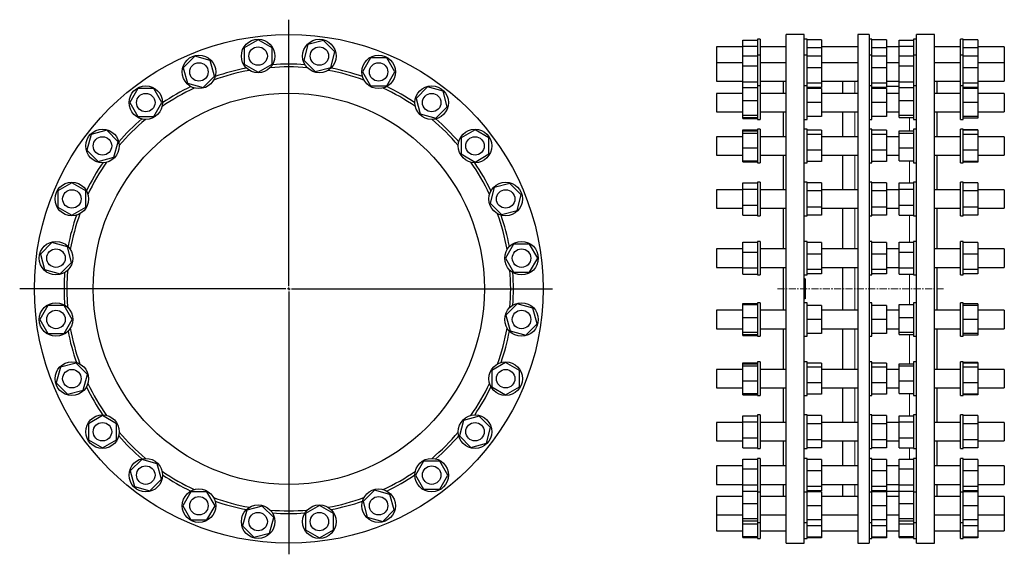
# Model space of a CAD drawing. Header units: millimetres. Extents: x 93 to 1855, y 75 to 1924.
# Tile 2 of 2: x 93 to 1855, y 967 to 1924. Entities that reach past the tile are written whole.
import ezdxf

# ---------------------------------------------------------------- set-up
doc = ezdxf.new("R2010")
doc.units = ezdxf.units.MM
doc.linetypes.add('CENTERX2', pattern=[20.32, 12.7, -2.54, 2.54, -2.54])
doc.layers.add('FORMAT', color=7, linetype='Continuous')

# ---------------------------------------------------------------- blocks, each defined once
blk = doc.blocks.new('SW_CENTERMARKSYMBOL_0')
at = {"layer": 'FORMAT', "color": 0}
for p, q in [((0, 5), (0, 481.4)), ((-5, 0), (-481.3, 0)), ((0, 0), (-2.5, 0)), ((0, 0), (0, 2.5)), ((0, 0), (0, -2.5)), ((0, 0), (2.5, 0)), ((5, 0), (472.1, 0)), ((0, -5), (0, -474.9))]:
    blk.add_line(p, q, dxfattribs=at)

msp = doc.modelspace()

# ---------------------------------------------------------------- linework, layer by layer
at = {"color": 7, "linetype": 'Continuous', "lineweight": 25}
for p, q in [((519.9, 1887.6), (494.9, 1873.2)), ((544.9, 1873.2), (519.9, 1887.6)), ((637, 1886.6), (609.1, 1879.2)), ((657.4, 1866.2), (637, 1886.6)), ((1387.2, 1887.4), (1413.2, 1887.4)), ((1387.2, 1876.3), (1387.2, 1887.4)), ((1418.2, 1888.7), (1413.2, 1888.7)), ((1413.2, 1888.7), (1413.2, 1860.4)), ((1418.2, 1888.7), (1418.2, 1860.4)), ((1497, 1897.3), (1464.7, 1897.3)), ((1464.7, 987.3), (1464.7, 1897.3)), ((1497, 987.3), (1497, 1897.3)), ((1502, 1888.7), (1497, 1888.7)), ((1502, 1860.4), (1502, 1888.7)), ((1528, 1887.6), (1502, 1887.6)), ((1528, 1887.6), (1528, 1873.2)), ((1612.8, 1897.3), (1592.8, 1897.3)), ((1592.8, 1897.3), (1592.8, 987.3)), ((1612.8, 1897.3), (1612.8, 987.3)), ((1617.8, 1888.7), (1612.8, 1888.7)), ((1617.8, 1860.4), (1617.8, 1888.7)), ((1643.8, 1887.6), (1617.8, 1887.6)), ((1643.8, 1887.6), (1643.8, 1873.2)), ((1666.4, 1887.4), (1692.4, 1887.4)), ((1666.4, 1876.3), (1666.4, 1887.4)), ((1697.4, 1888.7), (1692.4, 1888.7)), ((1692.4, 1888.7), (1692.4, 1860.4)), ((1729.7, 1897.3), (1697.4, 1897.3)), ((1697.4, 1442.3), (1697.4, 1897.3)), ((1729.7, 1442.3), (1729.7, 1897.3)), ((1781.2, 1888.7), (1776.2, 1888.7)), ((1776.2, 1860.4), (1776.2, 1888.7)), ((1781.2, 1860.4), (1781.2, 1888.7)), ((1807.2, 1887.6), (1781.2, 1887.6)), ((1807.2, 1887.6), (1807.2, 1873.2)), ((494.9, 1873.2), (494.9, 1844.3)), ((544.9, 1844.3), (544.9, 1873.2)), ((609.1, 1879.2), (601.6, 1851.3)), ((1387.2, 1875.2), (1339.7, 1875.2)), ((1339.7, 1875.2), (1339.7, 1846.9)), ((1387.2, 1876.3), (1413.2, 1876.3)), ((1387.2, 1859), (1387.2, 1876.3)), ((1464.7, 1875.2), (1418.2, 1875.2)), ((1528, 1873.2), (1502, 1873.2)), ((1592.8, 1875.2), (1528, 1875.2)), ((1528, 1873.2), (1528, 1858.3)), ((1643.8, 1873.2), (1617.8, 1873.2)), ((1666.4, 1875.2), (1643.8, 1875.2)), ((1643.8, 1873.2), (1643.8, 1858.3)), ((1666.4, 1876.3), (1692.4, 1876.3)), ((1666.4, 1859), (1666.4, 1876.3)), ((1776.2, 1875.2), (1729.7, 1875.2)), ((1807.2, 1873.2), (1781.2, 1873.2)), ((1854.7, 1875.2), (1807.2, 1875.2)), ((1807.2, 1873.2), (1807.2, 1858.3)), ((1854.7, 1875.2), (1854.7, 1846.9)), ((406.5, 1858.3), (386.1, 1837.8)), ((434.4, 1850.8), (406.5, 1858.3)), ((441.9, 1822.9), (434.4, 1850.8)), ((601.6, 1851.3), (622.1, 1830.9)), ((649.9, 1838.3), (657.4, 1866.2)), ((721, 1855.4), (706.6, 1830.4)), ((749.9, 1855.4), (721, 1855.4)), ((764.3, 1830.4), (749.9, 1855.4)), ((1387.2, 1859), (1413.2, 1859)), ((1387.2, 1841.4), (1387.2, 1859)), ((1418.2, 1860.4), (1413.2, 1860.4)), ((1413.2, 1860.4), (1413.2, 1860.1)), ((1413.2, 1860.1), (1413.2, 1805.5)), ((1418.2, 1860.4), (1418.2, 1860.1)), ((1418.2, 1860.1), (1418.2, 1805.5)), ((1502, 1860.4), (1497, 1860.4)), ((1502, 1805.5), (1502, 1860.4)), ((1528, 1858.3), (1502, 1858.3)), ((1528, 1858.3), (1528, 1837.8)), ((1617.8, 1860.4), (1612.8, 1860.4)), ((1617.8, 1805.5), (1617.8, 1860.4)), ((1643.8, 1858.3), (1617.8, 1858.3)), ((1643.8, 1858.3), (1643.8, 1837.8)), ((1666.4, 1859), (1692.4, 1859)), ((1666.4, 1841.4), (1666.4, 1859)), ((1697.4, 1860.4), (1692.4, 1860.4)), ((1692.4, 1860.4), (1692.4, 1860.1)), ((1692.4, 1860.1), (1692.4, 1805.5)), ((1781.2, 1860.4), (1776.2, 1860.4)), ((1776.2, 1805.5), (1776.2, 1860.4)), ((1781.2, 1805.5), (1781.2, 1860.4)), ((1807.2, 1858.3), (1781.2, 1858.3)), ((1807.2, 1858.3), (1807.2, 1837.8)), ((386.1, 1837.8), (393.6, 1810)), ((494.9, 1844.3), (519.9, 1829.9)), ((519.9, 1829.9), (544.9, 1844.3)), ((622.1, 1830.9), (649.9, 1838.3)), ((1387.2, 1846.9), (1339.7, 1846.9)), ((1339.7, 1846.9), (1339.7, 1813.9)), ((1387.2, 1812.8), (1387.2, 1841.4)), ((1387.2, 1841.4), (1413.2, 1841.4)), ((1464.7, 1846.9), (1418.2, 1846.9)), ((1528, 1837.8), (1502, 1837.8)), ((1592.8, 1846.9), (1528, 1846.9)), ((1528, 1837.8), (1528, 1810)), ((1643.8, 1837.8), (1617.8, 1837.8)), ((1666.4, 1846.9), (1643.8, 1846.9)), ((1643.8, 1837.8), (1643.8, 1810)), ((1666.4, 1812.8), (1666.4, 1841.4)), ((1666.4, 1841.4), (1692.4, 1841.4)), ((1776.2, 1846.9), (1729.7, 1846.9)), ((1807.2, 1837.8), (1781.2, 1837.8)), ((1854.7, 1846.9), (1807.2, 1846.9)), ((1807.2, 1837.8), (1807.2, 1810)), ((1854.7, 1846.9), (1854.7, 1813.9)), ((421.5, 1802.5), (441.9, 1822.9)), ((706.6, 1830.4), (721, 1805.4)), ((749.9, 1805.4), (764.3, 1830.4)), ((304.6, 1800.5), (290.2, 1775.5)), ((333.5, 1800.5), (304.6, 1800.5)), ((347.9, 1775.5), (333.5, 1800.5)), ((393.6, 1810), (421.5, 1802.5)), ((721, 1805.4), (749.9, 1805.4)), ((822.9, 1803.4), (802.5, 1783)), ((850.8, 1796), (822.9, 1803.4)), ((1339.7, 1813.9), (1387.2, 1813.9)), ((1387.2, 1812.8), (1413.2, 1812.8)), ((1387.2, 1802.2), (1387.2, 1812.8)), ((1387.2, 1802.2), (1413.2, 1802.2)), ((1387.2, 1779.3), (1387.2, 1802.2)), ((1418.2, 1805.5), (1413.2, 1805.5)), ((1413.2, 1805.5), (1413.2, 1803.3)), ((1413.2, 1803.3), (1413.2, 1745.5)), ((1418.2, 1813.9), (1464.7, 1813.9)), ((1418.2, 1805.5), (1418.2, 1803.3)), ((1418.2, 1803.3), (1418.2, 1745.5)), ((1459.7, 1792), (1459.7, 1813.9)), ((1502, 1805.5), (1497, 1805.5)), ((1528, 1810), (1502, 1810)), ((1502, 1745.5), (1502, 1805.5)), ((1528, 1802.5), (1502, 1802.5)), ((1528, 1800.5), (1502, 1800.5)), ((1528, 1813.9), (1591.7, 1813.9)), ((1528, 1810), (1528, 1802.5)), ((1528, 1800.5), (1528, 1775.5)), ((1565.3, 1813.9), (1565.3, 1792)), ((1617.8, 1805.5), (1612.8, 1805.5)), ((1643.8, 1810), (1617.8, 1810)), ((1617.8, 1745.5), (1617.8, 1805.5)), ((1643.8, 1802.5), (1617.8, 1802.5)), ((1643.8, 1800.5), (1617.8, 1800.5)), ((1643.8, 1813.9), (1666.4, 1813.9)), ((1643.8, 1810), (1643.8, 1802.5)), ((1666.4, 1804.3), (1643.8, 1804.3)), ((1643.8, 1800.5), (1643.8, 1775.5)), ((1666.4, 1812.8), (1692.4, 1812.8)), ((1666.4, 1802.2), (1666.4, 1812.8)), ((1666.4, 1802.2), (1692.4, 1802.2)), ((1666.4, 1779.3), (1666.4, 1802.2)), ((1697.4, 1805.5), (1692.4, 1805.5)), ((1692.4, 1805.5), (1692.4, 1803.3)), ((1692.4, 1803.3), (1692.4, 1745.5)), ((1729.7, 1813.9), (1776.2, 1813.9)), ((1734.7, 1792), (1734.7, 1813.9)), ((1781.2, 1805.5), (1776.2, 1805.5)), ((1776.2, 1745.5), (1776.2, 1805.5)), ((1807.2, 1810), (1781.2, 1810)), ((1781.2, 1745.5), (1781.2, 1805.5)), ((1807.2, 1802.5), (1781.2, 1802.5)), ((1807.2, 1800.5), (1781.2, 1800.5)), ((1807.2, 1813.9), (1854.7, 1813.9)), ((1807.2, 1810), (1807.2, 1802.5)), ((1807.2, 1802.5), (1807.2, 1800.5)), ((1807.2, 1800.5), (1807.2, 1775.5)), ((802.5, 1783), (810, 1755.1)), ((858.3, 1768.1), (850.8, 1796)), ((1387.2, 1792), (1339.7, 1792)), ((1339.7, 1792), (1339.7, 1759)), ((1387.2, 1779.3), (1413.2, 1779.3)), ((1387.2, 1752.7), (1387.2, 1779.3)), ((1464.7, 1792), (1418.2, 1792)), ((1592.8, 1792), (1528, 1792)), ((1666.4, 1792), (1643.8, 1792)), ((1666.4, 1752.7), (1666.4, 1779.3)), ((1666.4, 1779.3), (1692.4, 1779.3)), ((1776.2, 1792), (1729.7, 1792)), ((1854.7, 1792), (1807.2, 1792)), ((1854.7, 1792), (1854.7, 1759)), ((290.2, 1775.5), (304.6, 1750.5)), ((333.5, 1750.5), (347.9, 1775.5)), ((837.9, 1747.7), (858.3, 1768.1)), ((1528, 1775.5), (1502, 1775.5)), ((1528, 1775.5), (1528, 1750.5)), ((1643.8, 1775.5), (1617.8, 1775.5)), ((1643.8, 1775.5), (1643.8, 1750.5)), ((1807.2, 1775.5), (1781.2, 1775.5)), ((1807.2, 1775.5), (1807.2, 1750.5)), ((304.6, 1750.5), (333.5, 1750.5)), ((810, 1755.1), (837.9, 1747.7)), ((1339.7, 1759), (1387.2, 1759)), ((1387.2, 1752.7), (1413.2, 1752.7)), ((1387.2, 1748.9), (1387.2, 1752.7)), ((1387.2, 1748.9), (1413.2, 1748.9)), ((1387.2, 1746.9), (1387.2, 1748.9)), ((1387.2, 1746.9), (1413.2, 1746.9)), ((1413.2, 1745.5), (1418.2, 1745.5)), ((1418.2, 1759), (1464.7, 1759)), ((1459.7, 1714.5), (1459.7, 1759)), ((1497, 1745.5), (1502, 1745.5)), ((1528, 1750.5), (1502, 1750.5)), ((1528, 1759), (1592.7, 1759)), ((1565.3, 1759), (1565.3, 1714.5)), ((1612.8, 1745.5), (1617.8, 1745.5)), ((1643.8, 1750.5), (1617.8, 1750.5)), ((1643.8, 1759), (1666.4, 1759)), ((1666.4, 1752.7), (1692.4, 1752.7)), ((1666.4, 1748.9), (1666.4, 1752.7)), ((1666.4, 1748.9), (1692.4, 1748.9)), ((1692.4, 1745.5), (1697.4, 1745.5)), ((1729.7, 1759), (1776.2, 1759)), ((1734.7, 1714.5), (1734.7, 1759)), ((1776.2, 1745.5), (1781.2, 1745.5)), ((1807.2, 1750.5), (1781.2, 1750.5)), ((1807.2, 1747.7), (1781.2, 1747.7)), ((1807.2, 1759), (1854.7, 1759)), ((1807.2, 1750.5), (1807.2, 1747.7)), ((907.9, 1726.9), (882.9, 1712.5)), ((932.9, 1712.5), (907.9, 1726.9)), ((1387.2, 1726.6), (1413.2, 1726.6)), ((1387.2, 1724.7), (1387.2, 1726.6)), ((1418.2, 1728), (1413.2, 1728)), ((1413.2, 1728), (1413.2, 1721.8)), ((1418.2, 1728), (1418.2, 1721.8)), ((1502, 1728), (1497, 1728)), ((1502, 1668), (1502, 1728)), ((1617.8, 1728), (1612.8, 1728)), ((1617.8, 1668), (1617.8, 1728)), ((1697.4, 1728), (1692.4, 1728)), ((1692.4, 1728), (1692.4, 1721.8)), ((1781.2, 1728), (1776.2, 1728)), ((1776.2, 1668), (1776.2, 1728)), ((1781.2, 1668), (1781.2, 1728)), ((1807.2, 1726.9), (1781.2, 1726.9)), ((1807.2, 1726.9), (1807.2, 1725.9)), ((221.1, 1718.4), (213.6, 1690.5)), ((249, 1725.9), (221.1, 1718.4)), ((269.4, 1705.5), (249, 1725.9)), ((882.9, 1712.5), (882.9, 1683.6)), ((932.9, 1683.6), (932.9, 1712.5)), ((1387.2, 1714.5), (1339.7, 1714.5)), ((1339.7, 1714.5), (1339.7, 1713.7)), ((1339.7, 1713.7), (1339.7, 1681.5)), ((1387.2, 1724.7), (1413.2, 1724.7)), ((1387.2, 1720.9), (1387.2, 1724.7)), ((1387.2, 1694.3), (1387.2, 1720.9)), ((1387.2, 1720.9), (1413.2, 1720.9)), ((1413.2, 1721.8), (1413.2, 1668)), ((1418.2, 1721.8), (1418.2, 1668)), ((1464.7, 1714.5), (1418.2, 1714.5)), ((1528, 1725.9), (1502, 1725.9)), ((1528, 1718.4), (1502, 1718.4)), ((1528, 1725.9), (1528, 1718.4)), ((1528, 1718.4), (1528, 1690.5)), ((1592.8, 1714.5), (1528, 1714.5)), ((1643.8, 1725.9), (1617.8, 1725.9)), ((1643.8, 1718.4), (1617.8, 1718.4)), ((1643.8, 1725.9), (1643.8, 1718.4)), ((1643.8, 1718.4), (1643.8, 1690.5)), ((1666.4, 1714.5), (1643.8, 1714.5)), ((1666.4, 1724.7), (1692.4, 1724.7)), ((1666.4, 1720.9), (1666.4, 1724.7)), ((1666.4, 1720.9), (1692.4, 1720.9)), ((1666.4, 1694.3), (1666.4, 1720.9)), ((1692.4, 1721.8), (1692.4, 1668)), ((1776.2, 1714.5), (1729.7, 1714.5)), ((1807.2, 1725.9), (1781.2, 1725.9)), ((1807.2, 1718.4), (1781.2, 1718.4)), ((1807.2, 1725.9), (1807.2, 1718.4)), ((1807.2, 1718.4), (1807.2, 1690.5)), ((1854.7, 1714.5), (1807.2, 1714.5)), ((1854.7, 1714.5), (1854.7, 1713.7)), ((1854.7, 1713.7), (1854.7, 1681.5)), ((261.9, 1677.6), (269.4, 1705.5)), ((1387.2, 1694.3), (1413.2, 1694.3)), ((1387.2, 1671.4), (1387.2, 1694.3)), ((1666.4, 1671.4), (1666.4, 1694.3)), ((1666.4, 1694.3), (1692.4, 1694.3)), ((213.6, 1690.5), (234, 1670.1)), ((234, 1670.1), (261.9, 1677.6)), ((882.9, 1683.6), (907.9, 1669.2)), ((907.9, 1669.2), (932.9, 1683.6)), ((1339.7, 1681.5), (1387.2, 1681.5)), ((1418.2, 1681.5), (1464.7, 1681.5)), ((1459.7, 1619.6), (1459.7, 1681.5)), ((1528, 1690.5), (1502, 1690.5)), ((1528, 1690.5), (1528, 1670.1)), ((1528, 1681.5), (1592.8, 1681.5)), ((1565.3, 1681.5), (1565.3, 1619.6)), ((1643.8, 1690.5), (1617.8, 1690.5)), ((1643.8, 1690.5), (1643.8, 1670.1)), ((1643.8, 1681.5), (1666.4, 1681.5)), ((1729.7, 1681.5), (1776.2, 1681.5)), ((1734.7, 1619.6), (1734.7, 1681.5)), ((1807.2, 1690.5), (1781.2, 1690.5)), ((1807.2, 1690.5), (1807.2, 1670.1)), ((1807.2, 1681.5), (1854.7, 1681.5)), ((1387.2, 1671.4), (1413.2, 1671.4)), ((1387.2, 1669.4), (1387.2, 1671.4)), ((1387.2, 1669.4), (1413.2, 1669.4)), ((1413.2, 1668), (1418.2, 1668)), ((1497, 1668), (1502, 1668)), ((1528, 1670.1), (1502, 1670.1)), ((1612.8, 1668), (1617.8, 1668)), ((1643.8, 1670.1), (1617.8, 1670.1)), ((1666.4, 1671.4), (1692.4, 1671.4)), ((1692.4, 1668), (1697.4, 1668)), ((1776.2, 1668), (1781.2, 1668)), ((1807.2, 1670.1), (1781.2, 1670.1)), ((1807.2, 1669.2), (1781.2, 1669.2)), ((1807.2, 1670.1), (1807.2, 1669.2)), ((186.7, 1631.9), (161.7, 1617.5)), ((211.7, 1617.5), (186.7, 1631.9)), ((942.3, 1623.5), (934.9, 1595.6)), ((970.2, 1630.9), (942.3, 1623.5)), ((990.6, 1610.5), (970.2, 1630.9)), ((1387.2, 1631.7), (1413.2, 1631.7)), ((1387.2, 1620.7), (1387.2, 1631.7)), ((1387.2, 1592), (1387.2, 1620.7)), ((1387.2, 1620.7), (1413.2, 1620.7)), ((1418.2, 1633.1), (1413.2, 1633.1)), ((1413.2, 1633.1), (1413.2, 1621.4)), ((1413.2, 1621.4), (1413.2, 1573.1)), ((1418.2, 1633.1), (1418.2, 1621.4)), ((1418.2, 1621.4), (1418.2, 1573.1)), ((1502, 1633.1), (1497, 1633.1)), ((1502, 1573.1), (1502, 1633.1)), ((1528, 1631.9), (1502, 1631.9)), ((1528, 1631.9), (1528, 1617.5)), ((1617.8, 1633.1), (1612.8, 1633.1)), ((1617.8, 1573.1), (1617.8, 1633.1)), ((1643.8, 1631.9), (1617.8, 1631.9)), ((1643.8, 1631.9), (1643.8, 1617.5)), ((1666.4, 1631.7), (1692.4, 1631.7)), ((1666.4, 1620.7), (1666.4, 1631.7)), ((1666.4, 1620.7), (1692.4, 1620.7)), ((1666.4, 1592), (1666.4, 1620.7)), ((1697.4, 1633.1), (1692.4, 1633.1)), ((1692.4, 1633.1), (1692.4, 1621.4)), ((1692.4, 1621.4), (1692.4, 1573.1)), ((1781.2, 1633.1), (1776.2, 1633.1)), ((1776.2, 1573.1), (1776.2, 1633.1)), ((1781.2, 1573.1), (1781.2, 1633.1)), ((1807.2, 1631.9), (1781.2, 1631.9)), ((1807.2, 1631.9), (1807.2, 1617.5)), ((161.7, 1617.5), (161.7, 1588.6)), ((211.7, 1588.6), (211.7, 1617.5)), ((983.2, 1582.7), (990.6, 1610.5)), ((1387.2, 1619.6), (1339.7, 1619.6)), ((1339.7, 1619.6), (1339.7, 1617)), ((1339.7, 1617), (1339.7, 1586.6)), ((1464.7, 1619.6), (1418.2, 1619.6)), ((1528, 1617.5), (1502, 1617.5)), ((1592.8, 1619.6), (1528, 1619.6)), ((1528, 1617.5), (1528, 1588.6)), ((1643.8, 1617.5), (1617.8, 1617.5)), ((1666.4, 1619.6), (1643.8, 1619.6)), ((1643.8, 1617.5), (1643.8, 1588.6)), ((1776.2, 1619.6), (1729.7, 1619.6)), ((1807.2, 1617.5), (1781.2, 1617.5)), ((1854.7, 1619.6), (1807.2, 1619.6)), ((1807.2, 1617.5), (1807.2, 1588.6)), ((1854.7, 1619.6), (1854.7, 1617)), ((1854.7, 1617), (1854.7, 1586.6)), ((161.7, 1588.6), (186.7, 1574.2)), ((186.7, 1574.2), (211.7, 1588.6)), ((934.9, 1595.6), (955.3, 1575.2)), ((1339.7, 1586.6), (1387.2, 1586.6)), ((1387.2, 1592), (1413.2, 1592)), ((1387.2, 1574.4), (1387.2, 1592)), ((1418.2, 1586.6), (1464.7, 1586.6)), ((1459.7, 1513.7), (1459.7, 1586.6)), ((1528, 1588.6), (1502, 1588.6)), ((1528, 1588.6), (1528, 1574.2)), ((1528, 1586.6), (1592.8, 1586.6)), ((1565.3, 1586.6), (1565.3, 1513.7)), ((1643.8, 1588.6), (1617.8, 1588.6)), ((1643.8, 1588.6), (1643.8, 1574.2)), ((1643.8, 1586.6), (1666.4, 1586.6)), ((1666.4, 1592), (1692.4, 1592)), ((1666.4, 1574.4), (1666.4, 1592)), ((1729.7, 1586.6), (1776.2, 1586.6)), ((1734.7, 1513.7), (1734.7, 1586.6)), ((1807.2, 1588.6), (1781.2, 1588.6)), ((1807.2, 1588.6), (1807.2, 1574.2)), ((1807.2, 1586.6), (1854.7, 1586.6)), ((955.3, 1575.2), (983.2, 1582.7)), ((1387.2, 1574.4), (1413.2, 1574.4)), ((1413.2, 1573.1), (1418.2, 1573.1)), ((1497, 1573.1), (1502, 1573.1)), ((1528, 1574.2), (1502, 1574.2)), ((1612.8, 1573.1), (1617.8, 1573.1)), ((1643.8, 1574.2), (1617.8, 1574.2)), ((1666.4, 1574.4), (1692.4, 1574.4)), ((1692.4, 1573.1), (1697.4, 1573.1)), ((1776.2, 1573.1), (1781.2, 1573.1)), ((1807.2, 1574.2), (1781.2, 1574.2)), ((150.8, 1525), (130.4, 1504.6)), ((178.7, 1517.6), (150.8, 1525)), ((186.2, 1489.7), (178.7, 1517.6)), ((976.7, 1522.2), (962.2, 1497.2)), ((1005.5, 1522.2), (976.7, 1522.2)), ((1020, 1497.2), (1005.5, 1522.2)), ((1387.2, 1508.2), (1387.2, 1525.8)), ((1387.2, 1525.8), (1413.2, 1525.8)), ((1418.2, 1527.2), (1413.2, 1527.2)), ((1413.2, 1527.2), (1413.2, 1508.7)), ((1418.2, 1527.2), (1418.2, 1508.7)), ((1502, 1527.2), (1497, 1527.2)), ((1502, 1467.2), (1502, 1527.2)), ((1528, 1525), (1502, 1525)), ((1528, 1525), (1528, 1504.6)), ((1617.8, 1527.2), (1612.8, 1527.2)), ((1617.8, 1467.2), (1617.8, 1527.2)), ((1643.8, 1525), (1617.8, 1525)), ((1643.8, 1525), (1643.8, 1504.6)), ((1666.4, 1525.8), (1692.4, 1525.8)), ((1666.4, 1508.2), (1666.4, 1525.8)), ((1697.4, 1527.2), (1692.4, 1527.2)), ((1692.4, 1527.2), (1692.4, 1508.7)), ((1781.2, 1527.2), (1776.2, 1527.2)), ((1776.2, 1467.2), (1776.2, 1527.2)), ((1781.2, 1467.2), (1781.2, 1527.2)), ((1807.2, 1525), (1781.2, 1525)), ((1807.2, 1525), (1807.2, 1504.6)), ((130.4, 1504.6), (137.9, 1476.7)), ((962.2, 1497.2), (976.7, 1472.2)), ((1005.5, 1472.2), (1020, 1497.2)), ((1387.2, 1513.7), (1339.7, 1513.7)), ((1339.7, 1513.7), (1339.7, 1508.3)), ((1339.7, 1508.3), (1339.7, 1480.7)), ((1387.2, 1508.2), (1413.2, 1508.2)), ((1387.2, 1479.6), (1387.2, 1508.2)), ((1413.2, 1508.7), (1413.2, 1467.2)), ((1464.7, 1513.7), (1418.2, 1513.7)), ((1418.2, 1508.7), (1418.2, 1467.2)), ((1528, 1504.6), (1502, 1504.6)), ((1592.8, 1513.7), (1528, 1513.7)), ((1528, 1504.6), (1528, 1476.7)), ((1643.8, 1504.6), (1617.8, 1504.6)), ((1666.4, 1513.7), (1643.8, 1513.7)), ((1643.8, 1504.6), (1643.8, 1476.7)), ((1666.4, 1508.2), (1692.4, 1508.2)), ((1666.4, 1479.6), (1666.4, 1508.2)), ((1692.4, 1508.7), (1692.4, 1467.2)), ((1776.2, 1513.7), (1729.7, 1513.7)), ((1807.2, 1504.6), (1781.2, 1504.6)), ((1854.7, 1513.7), (1807.2, 1513.7)), ((1807.2, 1504.6), (1807.2, 1476.7)), ((1854.7, 1513.7), (1854.7, 1508.3)), ((1854.7, 1508.3), (1854.7, 1480.7)), ((165.8, 1469.3), (186.2, 1489.7)), ((1339.7, 1480.7), (1387.2, 1480.7)), ((1387.2, 1479.6), (1413.2, 1479.6)), ((1387.2, 1468.5), (1387.2, 1479.6)), ((1418.2, 1480.7), (1464.7, 1480.7)), ((1459.7, 1404), (1459.7, 1480.7)), ((1528, 1480.7), (1592.8, 1480.7)), ((1565.3, 1480.7), (1565.3, 1404)), ((1643.8, 1480.7), (1666.4, 1480.7)), ((1666.4, 1479.6), (1692.4, 1479.6)), ((1666.4, 1468.5), (1666.4, 1479.6)), ((1729.7, 1480.7), (1776.2, 1480.7)), ((1734.7, 1442.3), (1734.7, 1480.7)), ((1807.2, 1480.7), (1854.7, 1480.7)), ((137.9, 1476.7), (165.8, 1469.3)), ((976.7, 1472.2), (1005.5, 1472.2)), ((1387.2, 1468.5), (1413.2, 1468.5)), ((1413.2, 1467.2), (1418.2, 1467.2)), ((1497, 1467.2), (1502, 1467.2)), ((1528, 1476.7), (1502, 1476.7)), ((1528, 1469.3), (1502, 1469.3)), ((1528, 1476.7), (1528, 1469.3)), ((1612.8, 1467.2), (1617.8, 1467.2)), ((1643.8, 1476.7), (1617.8, 1476.7)), ((1643.8, 1469.3), (1617.8, 1469.3)), ((1643.8, 1476.7), (1643.8, 1469.3)), ((1666.4, 1468.5), (1692.4, 1468.5)), ((1692.4, 1467.2), (1697.4, 1467.2)), ((1776.2, 1467.2), (1781.2, 1467.2)), ((1807.2, 1476.7), (1781.2, 1476.7)), ((1807.2, 1469.3), (1781.2, 1469.3)), ((1807.2, 1476.7), (1807.2, 1469.3)), ((1498.5, 1460.3), (1497, 1460.3)), ((1498.5, 1447.2), (1497, 1447.2)), ((1498.5, 1460.3), (1498.5, 1447.2)), ((1498.5, 1447.2), (1498.5, 1442.3)), ((1498.5, 1442.3), (1497, 1442.3)), ((1498.5, 1437.5), (1497, 1437.5)), ((1498.5, 1442.3), (1498.5, 1437.5)), ((1498.5, 1437.5), (1498.5, 1424.3)), ((1697.4, 987.3), (1697.4, 1442.3)), ((1729.7, 987.3), (1729.7, 1442.3)), ((1734.7, 1404), (1734.7, 1442.3)), ((143.9, 1412.5), (129.4, 1387.5)), ((172.7, 1412.5), (143.9, 1412.5)), ((187.2, 1387.5), (172.7, 1412.5)), ((983.6, 1415.4), (963.2, 1395)), ((1011.5, 1407.9), (983.6, 1415.4)), ((1387.2, 1416.1), (1413.2, 1416.1)), ((1387.2, 1414.2), (1387.2, 1416.1)), ((1387.2, 1391.3), (1387.2, 1414.2)), ((1387.2, 1414.2), (1413.2, 1414.2)), ((1418.2, 1417.5), (1413.2, 1417.5)), ((1413.2, 1417.5), (1413.2, 1391.5)), ((1418.2, 1417.5), (1418.2, 1391.5)), ((1498.5, 1424.3), (1497, 1424.3)), ((1502, 1417.5), (1497, 1417.5)), ((1502, 1357.5), (1502, 1417.5)), ((1528, 1412.5), (1502, 1412.5)), ((1528, 1412.5), (1528, 1387.5)), ((1617.8, 1417.5), (1612.8, 1417.5)), ((1617.8, 1357.5), (1617.8, 1417.5)), ((1643.8, 1412.5), (1617.8, 1412.5)), ((1643.8, 1412.5), (1643.8, 1387.5)), ((1666.4, 1391.3), (1666.4, 1414.2)), ((1666.4, 1414.2), (1692.4, 1414.2)), ((1697.4, 1417.5), (1692.4, 1417.5)), ((1692.4, 1417.5), (1692.4, 1391.5)), ((1781.2, 1417.5), (1776.2, 1417.5)), ((1776.2, 1357.5), (1776.2, 1417.5)), ((1781.2, 1357.5), (1781.2, 1417.5)), ((1807.2, 1415.4), (1781.2, 1415.4)), ((1807.2, 1412.5), (1781.2, 1412.5)), ((1807.2, 1415.4), (1807.2, 1412.5)), ((1807.2, 1412.5), (1807.2, 1387.5)), ((963.2, 1395), (970.7, 1367.1)), ((1019, 1380), (1011.5, 1407.9)), ((1387.2, 1404), (1339.7, 1404)), ((1339.7, 1404), (1339.7, 1395.1)), ((1339.7, 1395.1), (1339.7, 1371)), ((1413.2, 1391.5), (1413.2, 1357.5)), ((1464.7, 1404), (1418.2, 1404)), ((1418.2, 1391.5), (1418.2, 1357.5)), ((1592.8, 1404), (1528, 1404)), ((1666.4, 1404), (1643.8, 1404)), ((1692.4, 1391.5), (1692.4, 1357.5)), ((1776.2, 1404), (1729.7, 1404)), ((1854.7, 1404), (1807.2, 1404)), ((1854.7, 1404), (1854.7, 1395.1)), ((1854.7, 1395.1), (1854.7, 1371)), ((129.4, 1387.5), (143.9, 1362.5)), ((172.7, 1362.5), (187.2, 1387.5)), ((998.6, 1359.6), (1019, 1380)), ((1387.2, 1364.6), (1387.2, 1391.3)), ((1387.2, 1391.3), (1413.2, 1391.3)), ((1528, 1387.5), (1502, 1387.5)), ((1528, 1387.5), (1528, 1362.5)), ((1643.8, 1387.5), (1617.8, 1387.5)), ((1643.8, 1387.5), (1643.8, 1362.5)), ((1666.4, 1364.6), (1666.4, 1391.3)), ((1666.4, 1391.3), (1692.4, 1391.3)), ((1807.2, 1387.5), (1781.2, 1387.5)), ((1807.2, 1387.5), (1807.2, 1362.5)), ((143.9, 1362.5), (172.7, 1362.5)), ((970.7, 1367.1), (998.6, 1359.6)), ((1339.7, 1371), (1387.2, 1371)), ((1387.2, 1364.6), (1413.2, 1364.6)), ((1387.2, 1360.8), (1387.2, 1364.6)), ((1387.2, 1360.8), (1413.2, 1360.8)), ((1387.2, 1358.9), (1387.2, 1360.8)), ((1387.2, 1358.9), (1413.2, 1358.9)), ((1413.2, 1357.5), (1418.2, 1357.5)), ((1418.2, 1371), (1464.7, 1371)), ((1459.7, 1298.1), (1459.7, 1371)), ((1497, 1357.5), (1502, 1357.5)), ((1528, 1362.5), (1502, 1362.5)), ((1528, 1371), (1592.8, 1371)), ((1565.3, 1371), (1565.3, 1298.1)), ((1612.8, 1357.5), (1617.8, 1357.5)), ((1643.8, 1362.5), (1617.8, 1362.5)), ((1643.8, 1371), (1666.4, 1371)), ((1666.4, 1364.6), (1692.4, 1364.6)), ((1666.4, 1360.8), (1666.4, 1364.6)), ((1666.4, 1360.8), (1692.4, 1360.8)), ((1692.4, 1357.5), (1697.4, 1357.5)), ((1729.7, 1371), (1776.2, 1371)), ((1734.7, 1298.1), (1734.7, 1371)), ((1776.2, 1357.5), (1781.2, 1357.5)), ((1807.2, 1362.5), (1781.2, 1362.5)), ((1807.2, 1359.6), (1781.2, 1359.6)), ((1807.2, 1371), (1854.7, 1371)), ((1807.2, 1362.5), (1807.2, 1359.6)), ((194.2, 1309.5), (166.3, 1302)), ((214.6, 1289.1), (194.2, 1309.5)), ((962.7, 1310.5), (937.7, 1296)), ((987.7, 1296), (962.7, 1310.5)), ((1387.2, 1310.2), (1413.2, 1310.2)), ((1387.2, 1308.3), (1387.2, 1310.2)), ((1387.2, 1308.3), (1413.2, 1308.3)), ((1387.2, 1304.5), (1387.2, 1308.3)), ((1387.2, 1304.5), (1413.2, 1304.5)), ((1387.2, 1277.9), (1387.2, 1304.5)), ((1418.2, 1311.6), (1413.2, 1311.6)), ((1413.2, 1311.6), (1413.2, 1277.7)), ((1418.2, 1311.6), (1418.2, 1277.7)), ((1502, 1311.6), (1497, 1311.6)), ((1502, 1251.6), (1502, 1311.6)), ((1528, 1309.5), (1502, 1309.5)), ((1528, 1309.5), (1528, 1302)), ((1617.8, 1311.6), (1612.8, 1311.6)), ((1617.8, 1251.6), (1617.8, 1311.6)), ((1643.8, 1309.5), (1617.8, 1309.5)), ((1643.8, 1309.5), (1643.8, 1302)), ((1666.4, 1308.3), (1692.4, 1308.3)), ((1666.4, 1304.5), (1666.4, 1308.3)), ((1666.4, 1304.5), (1692.4, 1304.5)), ((1666.4, 1277.9), (1666.4, 1304.5)), ((1697.4, 1311.6), (1692.4, 1311.6)), ((1692.4, 1311.6), (1692.4, 1277.7)), ((1781.2, 1311.6), (1776.2, 1311.6)), ((1776.2, 1251.6), (1776.2, 1311.6)), ((1781.2, 1251.6), (1781.2, 1311.6)), ((1807.2, 1310.5), (1781.2, 1310.5)), ((1807.2, 1309.5), (1781.2, 1309.5)), ((1807.2, 1310.5), (1807.2, 1309.5)), ((1807.2, 1309.5), (1807.2, 1302)), ((166.3, 1302), (158.8, 1274.1)), ((207.1, 1261.2), (214.6, 1289.1)), ((937.7, 1296), (937.7, 1267.2)), ((987.7, 1267.2), (987.7, 1296)), ((1387.2, 1298.1), (1339.7, 1298.1)), ((1339.7, 1298.1), (1339.7, 1285.2)), ((1464.7, 1298.1), (1418.2, 1298.1)), ((1528, 1302), (1502, 1302)), ((1528, 1302), (1528, 1274.1)), ((1592.8, 1298.1), (1528, 1298.1)), ((1643.8, 1302), (1617.8, 1302)), ((1643.8, 1302), (1643.8, 1274.1)), ((1666.4, 1298.1), (1643.8, 1298.1)), ((1776.2, 1298.1), (1729.7, 1298.1)), ((1807.2, 1302), (1781.2, 1302)), ((1807.2, 1302), (1807.2, 1274.1)), ((1854.7, 1298.1), (1807.2, 1298.1)), ((1854.7, 1298.1), (1854.7, 1285.2)), ((158.8, 1274.1), (179.2, 1253.7)), ((1339.7, 1285.2), (1339.7, 1265.1)), ((1387.2, 1277.9), (1413.2, 1277.9)), ((1387.2, 1255), (1387.2, 1277.9)), ((1413.2, 1277.7), (1413.2, 1251.6)), ((1418.2, 1277.7), (1418.2, 1251.6)), ((1528, 1274.1), (1502, 1274.1)), ((1528, 1274.1), (1528, 1253.7)), ((1643.8, 1274.1), (1617.8, 1274.1)), ((1643.8, 1274.1), (1643.8, 1253.7)), ((1666.4, 1255), (1666.4, 1277.9)), ((1666.4, 1277.9), (1692.4, 1277.9)), ((1692.4, 1277.7), (1692.4, 1251.6)), ((1807.2, 1274.1), (1781.2, 1274.1)), ((1807.2, 1274.1), (1807.2, 1253.7)), ((1854.7, 1285.2), (1854.7, 1265.1)), ((179.2, 1253.7), (207.1, 1261.2)), ((937.7, 1267.2), (962.7, 1252.7)), ((962.7, 1252.7), (987.7, 1267.2)), ((1339.7, 1265.1), (1387.2, 1265.1)), ((1387.2, 1255), (1413.2, 1255)), ((1387.2, 1253), (1387.2, 1255)), ((1387.2, 1253), (1413.2, 1253)), ((1413.2, 1251.6), (1418.2, 1251.6)), ((1418.2, 1265.1), (1464.7, 1265.1)), ((1459.7, 1203.2), (1459.7, 1265.1)), ((1497, 1251.6), (1502, 1251.6)), ((1528, 1253.7), (1502, 1253.7)), ((1528, 1265.1), (1592.8, 1265.1)), ((1565.3, 1265.1), (1565.3, 1203.2)), ((1612.8, 1251.6), (1617.8, 1251.6)), ((1643.8, 1253.7), (1617.8, 1253.7)), ((1643.8, 1265.1), (1666.4, 1265.1)), ((1666.4, 1255), (1692.4, 1255)), ((1692.4, 1251.6), (1697.4, 1251.6)), ((1729.7, 1265.1), (1776.2, 1265.1)), ((1734.7, 1203.2), (1734.7, 1265.1)), ((1776.2, 1251.6), (1781.2, 1251.6)), ((1807.2, 1253.7), (1781.2, 1253.7)), ((1807.2, 1252.7), (1781.2, 1252.7)), ((1807.2, 1265.1), (1854.7, 1265.1)), ((1807.2, 1253.7), (1807.2, 1252.7)), ((241.5, 1215.5), (216.5, 1201.1)), ((266.5, 1201.1), (241.5, 1215.5)), ((1418.2, 1216.7), (1413.2, 1216.7)), ((1413.2, 1216.7), (1413.2, 1175.2)), ((1418.2, 1216.7), (1418.2, 1175.2)), ((1502, 1216.7), (1497, 1216.7)), ((1502, 1156.7), (1502, 1216.7)), ((1528, 1215.5), (1502, 1215.5)), ((1528, 1215.5), (1528, 1201.1)), ((1617.8, 1216.7), (1612.8, 1216.7)), ((1617.8, 1156.7), (1617.8, 1216.7)), ((1643.8, 1215.5), (1617.8, 1215.5)), ((1643.8, 1215.5), (1643.8, 1201.1)), ((1697.4, 1216.7), (1692.4, 1216.7)), ((1692.4, 1216.7), (1692.4, 1175.2)), ((1781.2, 1216.7), (1776.2, 1216.7)), ((1776.2, 1156.7), (1776.2, 1216.7)), ((1781.2, 1156.7), (1781.2, 1216.7)), ((1807.2, 1215.5), (1781.2, 1215.5)), ((1807.2, 1215.5), (1807.2, 1201.1)), ((216.5, 1201.1), (216.5, 1172.2)), ((266.5, 1172.2), (266.5, 1201.1)), ((887.5, 1207.1), (880, 1179.2)), ((915.4, 1214.5), (887.5, 1207.1)), ((935.8, 1194.1), (915.4, 1214.5)), ((1387.2, 1203.2), (1339.7, 1203.2)), ((1339.7, 1203.2), (1339.7, 1185.9)), ((1387.2, 1215.3), (1413.2, 1215.3)), ((1387.2, 1204.3), (1387.2, 1215.3)), ((1387.2, 1175.6), (1387.2, 1204.3)), ((1387.2, 1204.3), (1413.2, 1204.3)), ((1464.7, 1203.2), (1418.2, 1203.2)), ((1528, 1201.1), (1502, 1201.1)), ((1592.8, 1203.2), (1528, 1203.2)), ((1528, 1201.1), (1528, 1172.2)), ((1643.8, 1201.1), (1617.8, 1201.1)), ((1666.4, 1203.2), (1643.8, 1203.2)), ((1643.8, 1201.1), (1643.8, 1172.2)), ((1666.4, 1215.3), (1692.4, 1215.3)), ((1666.4, 1204.3), (1666.4, 1215.3)), ((1666.4, 1175.6), (1666.4, 1204.3)), ((1666.4, 1204.3), (1692.4, 1204.3)), ((1776.2, 1203.2), (1729.7, 1203.2)), ((1807.2, 1201.1), (1781.2, 1201.1)), ((1854.7, 1203.2), (1807.2, 1203.2)), ((1807.2, 1201.1), (1807.2, 1172.2)), ((1854.7, 1203.2), (1854.7, 1185.9)), ((928.3, 1166.2), (935.8, 1194.1)), ((1339.7, 1185.9), (1339.7, 1170.2)), ((1854.7, 1185.9), (1854.7, 1170.2)), ((216.5, 1172.2), (241.5, 1157.8)), ((241.5, 1157.8), (266.5, 1172.2)), ((880, 1179.2), (900.4, 1158.8)), ((900.4, 1158.8), (928.3, 1166.2)), ((1339.7, 1170.2), (1387.2, 1170.2)), ((1387.2, 1175.6), (1413.2, 1175.6)), ((1387.2, 1158), (1387.2, 1175.6)), ((1413.2, 1175.2), (1413.2, 1156.7)), ((1418.2, 1175.2), (1418.2, 1156.7)), ((1418.2, 1170.2), (1464.7, 1170.2)), ((1459.7, 1125.6), (1459.7, 1170.2)), ((1528, 1172.2), (1502, 1172.2)), ((1528, 1172.2), (1528, 1157.8)), ((1528, 1170.2), (1592.8, 1170.2)), ((1565.3, 1170.2), (1565.3, 1125.6)), ((1643.8, 1172.2), (1617.8, 1172.2)), ((1643.8, 1172.2), (1643.8, 1157.8)), ((1643.8, 1170.2), (1666.4, 1170.2)), ((1666.4, 1175.6), (1692.4, 1175.6)), ((1666.4, 1158), (1666.4, 1175.6)), ((1692.4, 1175.2), (1692.4, 1156.7)), ((1729.7, 1170.2), (1776.2, 1170.2)), ((1734.7, 1125.6), (1734.7, 1170.2)), ((1807.2, 1172.2), (1781.2, 1172.2)), ((1807.2, 1172.2), (1807.2, 1157.8)), ((1807.2, 1170.2), (1854.7, 1170.2)), ((1387.2, 1158), (1413.2, 1158)), ((1413.2, 1156.7), (1418.2, 1156.7)), ((1497, 1156.7), (1502, 1156.7)), ((1528, 1157.8), (1502, 1157.8)), ((1612.8, 1156.7), (1617.8, 1156.7)), ((1643.8, 1157.8), (1617.8, 1157.8)), ((1666.4, 1158), (1692.4, 1158)), ((1692.4, 1156.7), (1697.4, 1156.7)), ((1776.2, 1156.7), (1781.2, 1156.7)), ((1807.2, 1157.8), (1781.2, 1157.8)), ((311.6, 1137), (291.1, 1116.6)), ((339.4, 1129.5), (311.6, 1137)), ((346.9, 1101.7), (339.4, 1129.5)), ((816, 1134.1), (801.5, 1109.1)), ((844.8, 1134.1), (816, 1134.1)), ((859.3, 1109.1), (844.8, 1134.1)), ((1387.2, 1137.8), (1413.2, 1137.8)), ((1387.2, 1120.2), (1387.2, 1137.8)), ((1418.2, 1139.1), (1413.2, 1139.1)), ((1413.2, 1139.1), (1413.2, 1090.9)), ((1418.2, 1139.1), (1418.2, 1090.9)), ((1502, 1139.1), (1497, 1139.1)), ((1502, 1138.1), (1502, 1139.1)), ((1502, 1079.1), (1502, 1138.1)), ((1528, 1137), (1502, 1137)), ((1528, 1137), (1528, 1116.6)), ((1617.8, 1139.1), (1612.8, 1139.1)), ((1617.8, 1138.1), (1617.8, 1139.1)), ((1617.8, 1079.1), (1617.8, 1138.1)), ((1643.8, 1137), (1617.8, 1137)), ((1643.8, 1137), (1643.8, 1116.6)), ((1666.4, 1137.8), (1692.4, 1137.8)), ((1666.4, 1120.2), (1666.4, 1137.8)), ((1697.4, 1139.1), (1692.4, 1139.1)), ((1692.4, 1139.1), (1692.4, 1090.9)), ((1781.2, 1139.1), (1776.2, 1139.1)), ((1776.2, 1138.1), (1776.2, 1139.1)), ((1776.2, 1079.1), (1776.2, 1138.1)), ((1781.2, 1138.1), (1781.2, 1139.1)), ((1781.2, 1079.1), (1781.2, 1138.1)), ((1807.2, 1137), (1781.2, 1137)), ((1807.2, 1137), (1807.2, 1116.6)), ((291.1, 1116.6), (298.6, 1088.7)), ((1387.2, 1125.6), (1339.7, 1125.6)), ((1339.7, 1125.6), (1339.7, 1104.1)), ((1387.2, 1120.2), (1413.2, 1120.2)), ((1387.2, 1091.6), (1387.2, 1120.2)), ((1464.7, 1125.6), (1418.2, 1125.6)), ((1528, 1116.6), (1502, 1116.6)), ((1592.7, 1125.6), (1528, 1125.6)), ((1528, 1116.6), (1528, 1088.7)), ((1643.8, 1116.6), (1617.8, 1116.6)), ((1666.4, 1125.6), (1643.8, 1125.6)), ((1643.8, 1116.6), (1643.8, 1088.7)), ((1666.4, 1120.2), (1692.4, 1120.2)), ((1666.4, 1091.6), (1666.4, 1120.2)), ((1776.2, 1125.6), (1729.7, 1125.6)), ((1807.2, 1116.6), (1781.2, 1116.6)), ((1854.7, 1125.6), (1807.2, 1125.6)), ((1807.2, 1116.6), (1807.2, 1088.7)), ((1854.7, 1125.6), (1854.7, 1104.1)), ((326.5, 1081.2), (346.9, 1101.7)), ((801.5, 1109.1), (816, 1084.1)), ((844.8, 1084.1), (859.3, 1109.1)), ((1339.7, 1104.1), (1339.7, 1092.6)), ((1339.7, 1092.6), (1387.2, 1092.6)), ((1418.2, 1092.6), (1464.7, 1092.6)), ((1459.7, 1070.8), (1459.7, 1092.6)), ((1528, 1092.6), (1592.8, 1092.6)), ((1565.3, 1092.6), (1565.3, 1070.8)), ((1643.8, 1092.6), (1666.4, 1092.6)), ((1729.7, 1092.6), (1776.2, 1092.6)), ((1734.7, 1070.8), (1734.7, 1092.6)), ((1807.2, 1092.6), (1854.7, 1092.6)), ((1854.7, 1104.1), (1854.7, 1092.6)), ((298.6, 1088.7), (326.5, 1081.2)), ((399.5, 1079.3), (385.1, 1054.3)), ((428.4, 1079.3), (399.5, 1079.3)), ((442.8, 1054.3), (428.4, 1079.3)), ((728, 1082.2), (707.6, 1061.8)), ((755.8, 1074.7), (728, 1082.2)), ((763.3, 1046.8), (755.8, 1074.7)), ((816, 1084.1), (844.8, 1084.1)), ((1387.2, 1091.6), (1413.2, 1091.6)), ((1387.2, 1080.5), (1387.2, 1091.6)), ((1387.2, 1080.5), (1413.2, 1080.5)), ((1387.2, 1058.1), (1387.2, 1080.5)), ((1413.2, 1090.9), (1413.2, 1079.1)), ((1413.2, 1079.1), (1418.2, 1079.1)), ((1413.2, 1079.1), (1413.2, 1030.5)), ((1418.2, 1090.9), (1418.2, 1079.1)), ((1418.2, 1079.1), (1418.2, 1030.5)), ((1497, 1079.1), (1502, 1079.1)), ((1528, 1088.7), (1502, 1088.7)), ((1528, 1081.2), (1502, 1081.2)), ((1528, 1079.3), (1502, 1079.3)), ((1502, 1024.3), (1502, 1079.1)), ((1528, 1088.7), (1528, 1081.2)), ((1528, 1079.3), (1528, 1054.3)), ((1612.8, 1079.1), (1617.8, 1079.1)), ((1643.8, 1088.7), (1617.8, 1088.7)), ((1643.8, 1081.2), (1617.8, 1081.2)), ((1617.8, 1080.3), (1666.4, 1080.3)), ((1643.8, 1079.3), (1617.8, 1079.3)), ((1617.8, 1024.3), (1617.8, 1079.1)), ((1643.8, 1088.7), (1643.8, 1081.2)), ((1643.8, 1080.3), (1643.8, 1079.3)), ((1643.8, 1079.3), (1643.8, 1054.3)), ((1666.4, 1091.6), (1692.4, 1091.6)), ((1666.4, 1080.5), (1666.4, 1091.6)), ((1666.4, 1080.5), (1692.4, 1080.5)), ((1666.4, 1058.1), (1666.4, 1080.5)), ((1692.4, 1090.9), (1692.4, 1079.1)), ((1692.4, 1079.1), (1697.4, 1079.1)), ((1692.4, 1079.1), (1692.4, 1030.5)), ((1776.2, 1079.1), (1781.2, 1079.1)), ((1776.2, 1024.3), (1776.2, 1079.1)), ((1807.2, 1088.7), (1781.2, 1088.7)), ((1807.2, 1081.2), (1781.2, 1081.2)), ((1807.2, 1079.3), (1781.2, 1079.3)), ((1781.2, 1024.3), (1781.2, 1079.1)), ((1807.2, 1088.7), (1807.2, 1081.2)), ((1807.2, 1081.2), (1807.2, 1079.3)), ((1807.2, 1079.3), (1807.2, 1054.3)), ((707.6, 1061.8), (715, 1033.9)), ((1387.2, 1070.8), (1339.7, 1070.8)), ((1339.7, 1070.8), (1339.7, 1045.4)), ((1387.2, 1031.4), (1387.2, 1058.1)), ((1387.2, 1058.1), (1413.2, 1058.1)), ((1464.7, 1070.8), (1418.2, 1070.8)), ((1591.7, 1070.8), (1528, 1070.8)), ((1666.4, 1070.8), (1643.8, 1070.8)), ((1666.4, 1031.4), (1666.4, 1058.1)), ((1666.4, 1058.1), (1692.4, 1058.1)), ((1776.2, 1070.8), (1729.7, 1070.8)), ((1854.7, 1070.8), (1807.2, 1070.8)), ((1854.7, 1070.8), (1854.7, 1045.4)), ((385.1, 1054.3), (399.5, 1029.3)), ((428.4, 1029.3), (442.8, 1054.3)), ((499.5, 1046.3), (492, 1018.5)), ((527.4, 1053.8), (499.5, 1046.3)), ((547.8, 1033.4), (527.4, 1053.8)), ((629.5, 1054.8), (604.5, 1040.4)), ((604.5, 1040.4), (604.5, 1011.5)), ((654.5, 1040.4), (629.5, 1054.8)), ((654.5, 1011.5), (654.5, 1040.4)), ((742.9, 1026.4), (763.3, 1046.8)), ((1339.7, 1045.4), (1339.7, 1037.8)), ((1528, 1054.3), (1502, 1054.3)), ((1528, 1054.3), (1528, 1029.3)), ((1643.8, 1054.3), (1617.8, 1054.3)), ((1643.8, 1054.3), (1643.8, 1029.3)), ((1807.2, 1054.3), (1781.2, 1054.3)), ((1807.2, 1054.3), (1807.2, 1029.3)), ((1854.7, 1045.4), (1854.7, 1037.8)), ((399.5, 1029.3), (428.4, 1029.3)), ((540.3, 1005.5), (547.8, 1033.4)), ((715, 1033.9), (742.9, 1026.4)), ((1339.7, 1037.8), (1387.2, 1037.8)), ((1339.7, 1037.8), (1339.7, 1013.8)), ((1387.2, 1031.4), (1413.2, 1031.4)), ((1387.2, 1027.6), (1387.2, 1031.4)), ((1387.2, 1027.6), (1413.2, 1027.6)), ((1387.2, 1022.2), (1387.2, 1027.6)), ((1387.2, 999.3), (1387.2, 1022.2)), ((1387.2, 1022.2), (1413.2, 1022.2)), ((1413.2, 1030.5), (1413.2, 1024.3)), ((1413.2, 1024.3), (1418.2, 1024.3)), ((1413.2, 1024.3), (1413.2, 998.2)), ((1418.2, 1037.8), (1464.7, 1037.8)), ((1418.2, 1030.5), (1418.2, 1024.3)), ((1418.2, 1024.3), (1418.2, 998.2)), ((1497, 1024.3), (1502, 1024.3)), ((1528, 1029.3), (1502, 1029.3)), ((1502, 995.9), (1502, 1024.3)), ((1528, 1037.8), (1592.8, 1037.8)), ((1528, 1029.3), (1528, 1018.5)), ((1612.8, 1024.3), (1617.8, 1024.3)), ((1643.8, 1029.3), (1617.8, 1029.3)), ((1617.8, 995.9), (1617.8, 1024.3)), ((1643.8, 1037.8), (1666.4, 1037.8)), ((1643.8, 1029.3), (1643.8, 1018.5)), ((1666.4, 1031.4), (1692.4, 1031.4)), ((1666.4, 1027.6), (1666.4, 1031.4)), ((1666.4, 1027.6), (1692.4, 1027.6)), ((1666.4, 1022.2), (1666.4, 1027.6)), ((1666.4, 999.3), (1666.4, 1022.2)), ((1666.4, 1022.2), (1692.4, 1022.2)), ((1692.4, 1030.5), (1692.4, 1024.3)), ((1692.4, 1024.3), (1697.4, 1024.3)), ((1692.4, 1024.3), (1692.4, 998.2)), ((1729.7, 1037.8), (1776.2, 1037.8)), ((1776.2, 1024.3), (1781.2, 1024.3)), ((1776.2, 995.9), (1776.2, 1024.3)), ((1807.2, 1029.3), (1781.2, 1029.3)), ((1781.2, 995.9), (1781.2, 1024.3)), ((1807.2, 1037.8), (1854.7, 1037.8)), ((1807.2, 1029.3), (1807.2, 1018.5)), ((1854.7, 1037.8), (1854.7, 1013.8)), ((492, 1018.5), (512.4, 998)), ((512.4, 998), (540.3, 1005.5)), ((604.5, 1011.5), (629.5, 997.1)), ((629.5, 997.1), (654.5, 1011.5)), ((1339.7, 1013.8), (1339.7, 1009.4)), ((1339.7, 1009.4), (1387.2, 1009.4)), ((1418.2, 1009.4), (1464.7, 1009.4)), ((1528, 1018.5), (1502, 1018.5)), ((1528, 1018.5), (1528, 998)), ((1528, 1009.4), (1592.8, 1009.4)), ((1643.8, 1018.5), (1617.8, 1018.5)), ((1643.8, 1018.5), (1643.8, 998)), ((1643.8, 1009.4), (1666.4, 1009.4)), ((1729.7, 1009.4), (1776.2, 1009.4)), ((1807.2, 1018.5), (1781.2, 1018.5)), ((1807.2, 1018.5), (1807.2, 998)), ((1807.2, 1009.4), (1854.7, 1009.4)), ((1854.7, 1013.8), (1854.7, 1009.4)), ((1387.2, 999.3), (1413.2, 999.3)), ((1387.2, 997.3), (1387.2, 999.3)), ((1387.2, 997.3), (1413.2, 997.3)), ((1413.2, 998.2), (1413.2, 995.9)), ((1413.2, 995.9), (1418.2, 995.9)), ((1418.2, 998.2), (1418.2, 995.9)), ((1464.7, 987.3), (1497, 987.3)), ((1497, 995.9), (1502, 995.9)), ((1528, 998), (1502, 998)), ((1528, 997.1), (1502, 997.1)), ((1528, 998), (1528, 997.1)), ((1592.8, 987.3), (1612.8, 987.3)), ((1612.8, 995.9), (1617.8, 995.9)), ((1643.8, 998), (1617.8, 998)), ((1643.8, 997.1), (1617.8, 997.1)), ((1643.8, 998), (1643.8, 997.1)), ((1666.4, 999.3), (1692.4, 999.3)), ((1666.4, 997.3), (1666.4, 999.3)), ((1666.4, 997.3), (1692.4, 997.3)), ((1692.4, 998.2), (1692.4, 995.9)), ((1692.4, 995.9), (1697.4, 995.9)), ((1697.4, 987.3), (1729.7, 987.3)), ((1776.2, 995.9), (1781.2, 995.9)), ((1807.2, 998), (1781.2, 998)), ((1807.2, 997.1), (1781.2, 997.1)), ((1807.2, 998), (1807.2, 997.1))]:
    msp.add_line(p, q, dxfattribs=at)
at = {"color": 8, "linetype": 'Continuous', "lineweight": 18}
for p, q in [((1587.3, 1792), (1587.3, 1813.9)), ((1587.3, 1714.5), (1587.3, 1759)), ((1685.4, 1724.7), (1685.4, 1748.9)), ((1587.3, 1619.6), (1587.3, 1681.5)), ((1685.4, 1631.7), (1685.4, 1671.4)), ((1587.3, 1513.7), (1587.3, 1586.6)), ((1685.4, 1525.8), (1685.4, 1574.4)), ((1587.3, 1404), (1587.3, 1480.7)), ((1685.4, 1442.3), (1685.4, 1468.5)), ((1685.4, 1414.2), (1685.4, 1442.3)), ((1587.3, 1298.1), (1587.3, 1371)), ((1685.4, 1308.3), (1685.4, 1360.8)), ((1587.3, 1203.2), (1587.3, 1265.1)), ((1685.4, 1215.3), (1685.4, 1255)), ((1587.3, 1125.6), (1587.3, 1170.2)), ((1685.4, 1137.8), (1685.4, 1158)), ((1587.3, 1070.8), (1587.3, 1092.6))]:
    msp.add_line(p, q, dxfattribs=at)
at = {"color": 7, "linetype": 'Continuous', "lineweight": 25}
for centre, radius in [((574.7, 1442.3), 455), ((519.9, 1858.7), 30), ((629.5, 1858.7), 30), ((519.9, 1858.7), 16.5), ((629.5, 1858.7), 16.5), ((414, 1830.4), 30), ((735.4, 1830.4), 30), ((414, 1830.4), 16.5), ((735.4, 1830.4), 16.5), ((319, 1775.5), 30), ((830.4, 1775.5), 30), ((574.7, 1442.3), 350), ((319, 1775.5), 16.5), ((830.4, 1775.5), 16.5), ((241.5, 1698), 30), ((907.9, 1698), 30), ((241.5, 1698), 16.5), ((907.9, 1698), 16.5), ((186.7, 1603.1), 30), ((962.7, 1603.1), 30), ((186.7, 1603.1), 16.5), ((962.7, 1603.1), 16.5), ((158.3, 1497.2), 30), ((991.1, 1497.2), 30), ((158.3, 1497.2), 16.5), ((991.1, 1497.2), 16.5), ((158.3, 1387.5), 30), ((991.1, 1387.5), 30), ((158.3, 1387.5), 16.5), ((991.1, 1387.5), 16.5), ((186.7, 1281.6), 30), ((962.7, 1281.6), 30), ((186.7, 1281.6), 16.5), ((962.7, 1281.6), 16.5), ((241.5, 1186.7), 30), ((907.9, 1186.7), 30), ((241.5, 1186.7), 16.5), ((907.9, 1186.7), 16.5), ((319, 1109.1), 30), ((830.4, 1109.1), 30), ((319, 1109.1), 16.5), ((830.4, 1109.1), 16.5), ((414, 1054.3), 30), ((735.4, 1054.3), 30), ((414, 1054.3), 16.5), ((735.4, 1054.3), 16.5), ((519.9, 1025.9), 30), ((519.9, 1025.9), 16.5), ((629.5, 1025.9), 30), ((629.5, 1025.9), 16.5)]:
    msp.add_circle(centre, radius, dxfattribs=at)
for radius, start, end in [(397, 100.2029, 109.7971), (402, 100.847, 109.153), (397, 85.2029, 94.7971), (402, 85.847, 94.153), (397, 70.2029, 79.7971), (402, 70.847, 79.153), (397, 115.2029, 124.7971), (402, 115.847, 124.153), (397, 55.2029, 64.7971), (402, 55.847, 64.153), (402, 130.847, 139.153), (397, 130.2029, 139.7971), (397, 40.2029, 49.7971), (402, 40.847, 49.153), (402, 145.847, 154.153), (397, 145.2029, 154.7971), (397, 25.2029, 34.7971), (402, 25.847, 34.153), (402, 160.847, 169.153), (397, 160.2029, 169.7971), (397, 10.2029, 19.7971), (402, 10.847, 19.153), (402, 175.847, 180), (397, 175.2029, 180), (397, 355.2029, 4.7971), (402, 355.847, 4.153), (402, 180, 184.153), (397, 180, 184.7971), (402, 190.847, 199.153), (397, 190.2029, 199.7971), (397, 340.2029, 349.7971), (402, 340.847, 349.153), (397, 205.2029, 214.7971), (397, 325.2029, 334.7971), (402, 205.847, 214.153), (402, 325.847, 334.153), (397, 220.2029, 229.7971), (397, 310.2029, 319.7971), (402, 220.847, 229.153), (402, 310.847, 319.153), (397, 235.2029, 244.7971), (402, 235.847, 244.153), (397, 295.2029, 304.7971), (402, 295.847, 304.153), (397, 250.2029, 259.7971), (402, 250.847, 259.153), (397, 280.2029, 289.7971), (402, 280.847, 289.153), (397, 265.2029, 274.7971), (402, 265.847, 274.153)]:
    msp.add_arc((574.7, 1442.3), radius, start, end, dxfattribs=at)
for points, knots in [([(1591.7, 1813.9), (1591.7, 1813.9), (1591.9, 1813.9), (1592.2, 1814), (1592.5, 1814.1), (1592.7, 1814.4), (1592.8, 1814.7), (1592.8, 1814.9), (1592.8, 1815)], [0, 0, 0, 0, 0.11024, 0.301864, 0.498112, 0.694289, 0.846545, 1, 1, 1, 1]), ([(1592.7, 1759), (1592.7, 1759.1), (1592.8, 1759.1), (1592.8, 1759.1), (1592.8, 1759.2)], [0, 0, 0, 0, 0.4889026, 1, 1, 1, 1]), ([(1592.8, 1125.5), (1592.8, 1125.5), (1592.8, 1125.6), (1592.7, 1125.6), (1592.7, 1125.6), (1592.7, 1125.6)], [0, 0, 0, 0, 0.385898, 0.925875, 1, 1, 1, 1]), ([(1592.8, 1069.7), (1592.8, 1069.7), (1592.8, 1069.9), (1592.7, 1070.2), (1592.5, 1070.5), (1592.3, 1070.6), (1592, 1070.8), (1591.8, 1070.8), (1591.7, 1070.8)], [0, 0, 0, 0, 0.115893, 0.278059, 0.440275, 0.6068, 0.773355, 1, 1, 1, 1])]:
    msp.add_open_spline(points, degree=3, knots=knots, dxfattribs=at)
at = {"layer": 'FORMAT', "linetype": 'CENTERX2', "lineweight": 18}
msp.add_line((1745.9, 1442.3), (1446.6, 1442.3), dxfattribs=at)

# ---------------------------------------------------------------- block references
at = {"layer": 'FORMAT'}
msp.add_blockref('SW_CENTERMARKSYMBOL_0', (574.7, 1442.3), dxfattribs=at)

doc.saveas('drawing.dxf')
